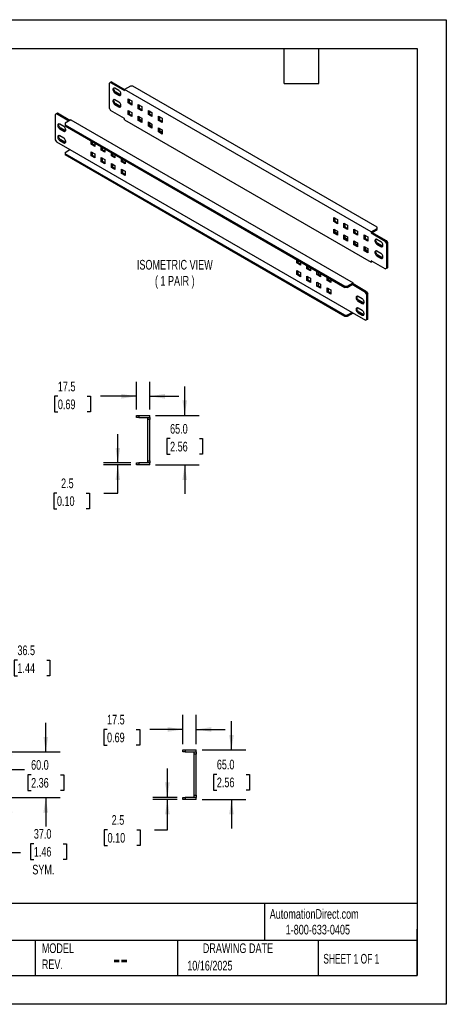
# Model space of a CAD drawing. Header units: millimetres. Extents: x 0 to 1676, y 0 to 1295.
# Tile 3 of 3: x 1115 to 1676, y 0 to 1295. Entities that reach past the tile are written whole.
import ezdxf

# ---------------------------------------------------------------- set-up
doc = ezdxf.new("R2010")
doc.units = ezdxf.units.MM
doc.header["$LTSCALE"] = 6
doc.layers.add('DIMENSIONS', color=140, linetype='Continuous', lineweight=25)
doc.layers.add('TEXT', color=140, linetype='Continuous', lineweight=25)
doc.styles.add('SLDTEXTSTYLE0', font='TXT', dxfattribs={"width": 0.7})
doc.styles.add('SLDTEXTSTYLE1', font='TXT', dxfattribs={"width": 0.65})
doc.dimstyles.new('SLDDIMSTYLE0', dxfattribs={"dimtxt": 12.948047, "dimasz": 19.812, "dimexe": 0, "dimexo": 0.0625, "dimgap": 3.237012, "dimtad": 0, "dimtih": 1, "dimtoh": 1, "dimdec": 1, "dimrnd": 1e-09, "dimzin": 4, "dimdsep": 46, "dimtxsty": 'SLDTEXTSTYLE0', "dimsah": 1, "dimcen": 0.09, "dimadec": 0, "dimazin": 1, "dimtfac": 1, "dimtdec": 1, "dimtmove": 0, "dimatfit": 0, "dimfxl": 0, "dimfrac": 2, "dimtolj": 1, "dimtzin": 12, "dimarcsym": 0})
doc.dimstyles.new('SLDDIMSTYLE1', dxfattribs={"dimtxt": 12.948047, "dimasz": 19.812, "dimexe": 0, "dimexo": 0.0625, "dimgap": 3.237012, "dimtad": 0, "dimtih": 1, "dimtoh": 1, "dimdec": 1, "dimrnd": 1e-09, "dimzin": 12, "dimdsep": 46, "dimtxsty": 'SLDTEXTSTYLE0', "dimsah": 1, "dimcen": 0.09, "dimadec": 0, "dimazin": 3, "dimtfac": 1, "dimtdec": 1, "dimtmove": 0, "dimatfit": 0, "dimfxl": 0, "dimfrac": 2, "dimtolj": 1, "dimtzin": 12, "dimarcsym": 0})

# ---------------------------------------------------------------- blocks, each defined once
blk = doc.blocks.new('_D_8')
at = {"layer": 'DIMENSIONS'}
for p, q in [((1268.9, 782.4), (1268.9, 819)), ((1286.4, 782.4), (1286.4, 819)), ((1165.5, 800), (1161.1, 800)), ((1161.1, 800), (1161.1, 779.4)), ((1203.9, 800), (1208.3, 800)), ((1208.3, 800), (1208.3, 779.4)), ((1268.9, 800), (1221.5, 800)), ((1286.4, 800), (1324.5, 800)), ((1161.1, 779.4), (1165.5, 779.4)), ((1208.3, 779.4), (1203.9, 779.4))]:
    blk.add_line(p, q, dxfattribs=at)
for points in [[(1268.9, 800), (1249.1, 803), (1249.1, 796.9)], [(1286.4, 800), (1306.2, 796.9), (1306.2, 803)]]:
    blk.add_solid(points, dxfattribs=at)
at = {"layer": 'DIMENSIONS', "char_height": 12.7, "attachment_point": 1, "style": 'SLDTEXTSTYLE0'}
for s, insert in [('17.5', (1165.5, 819.2)), ('0.69', (1165.5, 795.7))]:
    blk.add_mtext(s, dxfattribs=dict(at, insert=insert))
blk = doc.blocks.new('_D_9')
at = {"layer": 'DIMENSIONS'}
for p, q in [((1332.4, 774.7), (1332.4, 812.8)), ((1294, 774.7), (1351.4, 774.7)), ((1313.1, 744.3), (1308.8, 744.3)), ((1308.8, 744.3), (1308.8, 723.7)), ((1351.6, 744.3), (1355.9, 744.3)), ((1355.9, 744.3), (1355.9, 723.7)), ((1308.8, 723.7), (1313.1, 723.7)), ((1355.9, 723.7), (1351.6, 723.7)), ((1294, 709.7), (1351.4, 709.7)), ((1332.4, 709.7), (1332.4, 671.6))]:
    blk.add_line(p, q, dxfattribs=at)
for points in [[(1332.4, 774.7), (1335.4, 794.5), (1329.3, 794.5)], [(1332.4, 709.7), (1329.3, 689.9), (1335.4, 689.9)]]:
    blk.add_solid(points, dxfattribs=at)
at = {"layer": 'DIMENSIONS', "char_height": 12.7, "attachment_point": 1, "style": 'SLDTEXTSTYLE0'}
for s, insert in [('65.0', (1313.1, 763.5)), ('2.56', (1313.1, 740.1))]:
    blk.add_mtext(s, dxfattribs=dict(at, insert=insert))
blk = doc.blocks.new('_D_10')
at = {"layer": 'DIMENSIONS'}
for p, q in [((1244.3, 712.2), (1244.3, 750.3)), ((1261.3, 712.2), (1225.3, 712.2)), ((1261.3, 709.7), (1225.3, 709.7)), ((1244.3, 672.6), (1244.3, 709.7)), ((1164.3, 672.6), (1160, 672.6)), ((1160, 672.6), (1160, 652)), ((1202.8, 672.6), (1207.2, 672.6)), ((1207.2, 672.6), (1207.2, 652)), ((1226.1, 672.6), (1244.3, 672.6)), ((1160, 652), (1164.3, 652)), ((1207.2, 652), (1202.8, 652))]:
    blk.add_line(p, q, dxfattribs=at)
for points in [[(1244.3, 712.2), (1247.4, 732), (1241.3, 732)], [(1244.3, 709.7), (1241.3, 689.9), (1247.4, 689.9)]]:
    blk.add_solid(points, dxfattribs=at)
at = {"layer": 'DIMENSIONS', "char_height": 12.7, "attachment_point": 1, "style": 'SLDTEXTSTYLE0'}
for s, insert in [('2.5', (1169.7, 691.8)), ('0.10', (1164.3, 668.4))]:
    blk.add_mtext(s, dxfattribs=dict(at, insert=insert))
blk = doc.blocks.new('_D_20')
at = {"layer": 'DIMENSIONS'}
for p, q in [((1149.6, 332.1), (1149.6, 370.2)), ((1063.7, 332.1), (1168.6, 332.1)), ((1130.3, 302), (1126, 302)), ((1126, 302), (1126, 281.4)), ((1168.8, 302), (1173.2, 302)), ((1173.2, 302), (1173.2, 281.4)), ((1063.7, 272.1), (1168.6, 272.1)), ((1126, 281.4), (1130.3, 281.4)), ((1149.6, 272.1), (1149.6, 234)), ((1173.2, 281.4), (1168.8, 281.4))]:
    blk.add_line(p, q, dxfattribs=at)
for points in [[(1149.6, 332.1), (1152.6, 351.9), (1146.5, 351.9)], [(1149.6, 272.1), (1146.5, 252.3), (1152.6, 252.3)]]:
    blk.add_solid(points, dxfattribs=at)
at = {"layer": 'DIMENSIONS', "char_height": 12.7, "attachment_point": 1, "style": 'SLDTEXTSTYLE0'}
for s, insert in [('60.0', (1130.3, 321.3)), ('2.36', (1130.3, 297.8))]:
    blk.add_mtext(s, dxfattribs=dict(at, insert=insert))
blk = doc.blocks.new('_D_22')
at = {"layer": 'DIMENSIONS'}
for p, q in [((1102.5, 309.1), (1102.5, 347.2)), ((1062.8, 309.1), (1121.6, 309.1)), ((1063.7, 272.1), (1121.6, 272.1)), ((1102.5, 199.2), (1102.5, 272.1)), ((1133.9, 211.3), (1129.5, 211.3)), ((1129.5, 211.3), (1129.5, 190.7)), ((1172.3, 211.3), (1176.7, 211.3)), ((1176.7, 211.3), (1176.7, 190.7)), ((1116.5, 199.2), (1102.5, 199.2)), ((1129.5, 190.7), (1133.9, 190.7)), ((1176.7, 190.7), (1172.3, 190.7))]:
    blk.add_line(p, q, dxfattribs=at)
for points in [[(1102.5, 309.1), (1105.6, 328.9), (1099.5, 328.9)], [(1102.5, 272.1), (1099.5, 252.3), (1105.6, 252.3)]]:
    blk.add_solid(points, dxfattribs=at)
at = {"layer": 'DIMENSIONS', "char_height": 12.7, "attachment_point": 1, "style": 'SLDTEXTSTYLE0'}
for s, insert in [('37.0', (1133.9, 230.6)), ('1.46', (1133.9, 207.1)), ('SYM.', (1131.9, 183.6))]:
    blk.add_mtext(s, dxfattribs=dict(at, insert=insert))
blk = doc.blocks.new('_D_23')
at = {"layer": 'DIMENSIONS'}
for p, q in [((1022.6, 493.2), (1022.6, 433.8)), ((1059.1, 505.2), (1059.1, 433.8)), ((1022.6, 452.9), (984.5, 452.9)), ((1059.1, 452.9), (1094.8, 452.9)), ((1112.3, 452.9), (1107.9, 452.9)), ((1107.9, 452.9), (1107.9, 432.3)), ((1150.8, 452.9), (1155.1, 452.9)), ((1155.1, 452.9), (1155.1, 432.3)), ((1107.9, 432.3), (1112.3, 432.3)), ((1155.1, 432.3), (1150.8, 432.3))]:
    blk.add_line(p, q, dxfattribs=at)
for points in [[(1022.6, 452.9), (1002.8, 455.9), (1002.8, 449.8)], [(1059.1, 452.9), (1078.9, 449.8), (1078.9, 455.9)]]:
    blk.add_solid(points, dxfattribs=at)
at = {"layer": 'DIMENSIONS', "char_height": 12.7, "attachment_point": 1, "style": 'SLDTEXTSTYLE0'}
for s, insert in [('36.5', (1112.3, 472.1)), ('1.44', (1112.3, 448.7))]:
    blk.add_mtext(s, dxfattribs=dict(at, insert=insert))
blk = doc.blocks.new('_D_27')
at = {"layer": 'DIMENSIONS'}
for p, q in [((1329.9, 342.2), (1329.9, 380.7)), ((1347.4, 342.2), (1347.4, 380.7)), ((1230.2, 361.6), (1225.9, 361.6)), ((1225.9, 361.6), (1225.9, 341.1)), ((1268.7, 361.6), (1273.1, 361.6)), ((1273.1, 361.6), (1273.1, 341.1)), ((1329.9, 361.6), (1286.3, 361.6)), ((1347.4, 361.6), (1385.5, 361.6)), ((1225.9, 341.1), (1230.2, 341.1)), ((1273.1, 341.1), (1268.7, 341.1))]:
    blk.add_line(p, q, dxfattribs=at)
for points in [[(1329.9, 361.6), (1310.1, 364.7), (1310.1, 358.6)], [(1347.4, 361.6), (1367.2, 358.6), (1367.2, 364.7)]]:
    blk.add_solid(points, dxfattribs=at)
at = {"layer": 'DIMENSIONS', "char_height": 12.7, "attachment_point": 1, "style": 'SLDTEXTSTYLE0'}
for s, insert in [('17.5', (1230.2, 380.9)), ('0.69', (1230.2, 357.4))]:
    blk.add_mtext(s, dxfattribs=dict(at, insert=insert))
blk = doc.blocks.new('_D_28')
at = {"layer": 'DIMENSIONS'}
for p, q in [((1393.8, 334.6), (1393.8, 372.7)), ((1355.1, 334.6), (1412.9, 334.6)), ((1374.6, 302.5), (1370.2, 302.5)), ((1370.2, 302.5), (1370.2, 281.9)), ((1413, 302.5), (1417.4, 302.5)), ((1417.4, 302.5), (1417.4, 281.9)), ((1370.2, 281.9), (1374.6, 281.9)), ((1417.4, 281.9), (1413, 281.9)), ((1355.1, 269.6), (1412.9, 269.6)), ((1393.8, 269.6), (1393.8, 231.5))]:
    blk.add_line(p, q, dxfattribs=at)
for points in [[(1393.8, 334.6), (1396.9, 354.4), (1390.8, 354.4)], [(1393.8, 269.6), (1390.8, 249.8), (1396.9, 249.8)]]:
    blk.add_solid(points, dxfattribs=at)
at = {"layer": 'DIMENSIONS', "char_height": 12.7, "attachment_point": 1, "style": 'SLDTEXTSTYLE0'}
for s, insert in [('65.0', (1374.6, 321.8)), ('2.56', (1374.6, 298.3))]:
    blk.add_mtext(s, dxfattribs=dict(at, insert=insert))
blk = doc.blocks.new('_D_29')
at = {"layer": 'DIMENSIONS'}
for p, q in [((1309.5, 272.1), (1309.5, 310.2)), ((1322.3, 272.1), (1290.5, 272.1)), ((1322.3, 269.6), (1290.5, 269.6)), ((1309.5, 229.7), (1309.5, 269.6)), ((1230.9, 229.7), (1226.6, 229.7)), ((1226.6, 229.7), (1226.6, 209.1)), ((1269.4, 229.7), (1273.7, 229.7)), ((1273.7, 229.7), (1273.7, 209.1)), ((1292.7, 229.7), (1309.5, 229.7)), ((1226.6, 209.1), (1230.9, 209.1)), ((1273.7, 209.1), (1269.4, 209.1))]:
    blk.add_line(p, q, dxfattribs=at)
for points in [[(1309.5, 272.1), (1312.6, 291.9), (1306.5, 291.9)], [(1309.5, 269.6), (1306.5, 249.8), (1312.6, 249.8)]]:
    blk.add_solid(points, dxfattribs=at)
at = {"layer": 'DIMENSIONS', "char_height": 12.7, "attachment_point": 1, "style": 'SLDTEXTSTYLE0'}
for s, insert in [('2.5', (1236.3, 248.9)), ('0.10', (1230.9, 225.4))]:
    blk.add_mtext(s, dxfattribs=dict(at, insert=insert))

msp = doc.modelspace()

# ---------------------------------------------------------------- linework, layer by layer
at = {"color": 7, "linetype": 'Continuous'}
for p, q in [((0.01, 1295.42), (1676.41, 1295.42)), ((1676.41, 1295.42), (1676.41, 0.02)), ((1676.41, 0.02), (0.01, 0.02))]:
    msp.add_line(p, q, dxfattribs=at)
for p, q in [((1234.91, 1212.72), (1233.32, 1211.8)), ((1233.32, 1178.73), (1233.32, 1211.8)), ((1236.24, 1213.49), (1234.91, 1212.72)), ((1234.91, 1212.72), (1253.21, 1202.16)), ((1236.24, 1213.49), (1253.21, 1203.69)), ((1245.78, 1202.16), (1240.48, 1205.22)), ((1260.9, 1208.13), (1253.21, 1203.69)), ((1264.08, 1208.13), (1260.9, 1208.13)), ((1585.46, 1022.6), (1264.08, 1208.13)), ((1241.8, 1199.86), (1240.48, 1199.1)), ((1240.48, 1199.1), (1245.78, 1196.03)), ((1247.11, 1196.8), (1241.8, 1199.86)), ((1247.11, 1196.8), (1245.78, 1196.03)), ((1253.21, 1202.16), (1253.21, 1203.69)), ((1577.77, 1016.33), (1253.21, 1203.69)), ((1245.78, 1186.85), (1240.48, 1189.91)), ((1241.8, 1184.55), (1240.48, 1183.79)), ((1240.48, 1183.79), (1245.78, 1180.72)), ((1247.11, 1181.49), (1241.8, 1184.55)), ((1247.11, 1181.49), (1245.78, 1180.72)), ((1257.98, 1191.44), (1262.75, 1188.69)), ((1257.98, 1185.93), (1257.98, 1191.44)), ((1259.31, 1186.7), (1257.98, 1185.93)), ((1262.75, 1183.18), (1257.98, 1185.93)), ((1259.31, 1190.68), (1259.31, 1186.7)), ((1259.31, 1186.7), (1262.75, 1184.71)), ((1262.75, 1188.69), (1262.75, 1183.18)), ((1271.24, 1183.79), (1276.01, 1181.03)), ((1271.24, 1178.28), (1271.24, 1183.79)), ((1272.56, 1179.04), (1271.24, 1178.28)), ((1272.56, 1183.02), (1272.56, 1179.04)), ((1272.56, 1179.04), (1276.01, 1177.05)), ((1276.01, 1181.03), (1276.01, 1175.52)), ((1163.48, 1171.48), (1161.88, 1170.56)), ((1161.88, 1170.56), (1161.88, 1137.49)), ((1164.8, 1172.25), (1163.48, 1171.48)), ((1179.91, 1161.99), (1163.48, 1171.48)), ((1181.24, 1162.76), (1164.8, 1172.25)), ((1233.32, 1178.73), (1234.91, 1175.98)), ((1253.21, 1165.41), (1234.91, 1175.98)), ((1257.98, 1176.13), (1262.75, 1173.38)), ((1257.98, 1170.62), (1257.98, 1176.13)), ((1259.31, 1171.39), (1257.98, 1170.62)), ((1262.75, 1167.87), (1257.98, 1170.62)), ((1259.31, 1175.37), (1259.31, 1171.39)), ((1259.31, 1171.39), (1262.75, 1169.4)), ((1262.75, 1169.85), (1261.96, 1169.85)), ((1262.75, 1173.38), (1262.75, 1167.87)), ((1276.01, 1175.52), (1271.24, 1178.28)), ((1271.24, 1168.48), (1276.01, 1165.72)), ((1271.24, 1162.97), (1271.24, 1168.48)), ((1272.56, 1167.71), (1272.56, 1163.73)), ((1284.5, 1176.13), (1289.27, 1173.38)), ((1284.5, 1170.62), (1284.5, 1176.13)), ((1285.82, 1171.39), (1284.5, 1170.62)), ((1289.27, 1167.87), (1284.5, 1170.62)), ((1285.82, 1175.37), (1285.82, 1171.39)), ((1285.82, 1171.39), (1289.27, 1169.4)), ((1289.27, 1173.38), (1289.27, 1167.87)), ((1297.75, 1168.48), (1302.53, 1165.73)), ((1297.75, 1162.97), (1297.75, 1168.48)), ((1299.08, 1167.72), (1299.08, 1163.73)), ((1173.29, 1154.8), (1167.98, 1157.86)), ((1182.57, 1163.52), (1174.88, 1159.09)), ((1174.88, 1159.09), (1174.88, 1157.25)), ((1174.88, 1157.25), (1542.93, 944.78)), ((1174.88, 1157.25), (1174.88, 1155.72)), ((1174.88, 1155.72), (1542.93, 943.25)), ((1182.57, 1163.52), (1553.8, 949.22)), ((1253.21, 1163.88), (1253.21, 1165.41)), ((1253.21, 1163.88), (1577.77, 976.52)), ((1272.56, 1163.73), (1271.24, 1162.97)), ((1276.01, 1160.21), (1271.24, 1162.97)), ((1272.56, 1164.95), (1276.01, 1162.96)), ((1272.56, 1163.73), (1276.01, 1161.74)), ((1276.01, 1165.72), (1276.01, 1160.21)), ((1284.5, 1160.82), (1289.27, 1158.07)), ((1284.5, 1155.31), (1284.5, 1160.82)), ((1285.82, 1156.08), (1284.5, 1155.31)), ((1289.27, 1152.56), (1284.5, 1155.31)), ((1285.82, 1160.06), (1285.82, 1156.08)), ((1285.82, 1157.3), (1289.27, 1155.31)), ((1285.82, 1156.08), (1289.27, 1154.09)), ((1289.27, 1158.07), (1289.27, 1152.56)), ((1299.08, 1163.73), (1297.75, 1162.97)), ((1302.53, 1160.21), (1297.75, 1162.97)), ((1297.75, 1153.17), (1302.53, 1150.42)), ((1297.75, 1147.66), (1297.75, 1153.17)), ((1299.08, 1163.73), (1302.53, 1161.74)), ((1302.53, 1165.73), (1302.53, 1160.21)), ((1167.98, 1151.73), (1169.31, 1152.5)), ((1167.98, 1151.73), (1173.29, 1148.67)), ((1173.29, 1139.49), (1167.98, 1142.55)), ((1174.61, 1149.44), (1169.31, 1152.5)), ((1173.29, 1148.67), (1174.61, 1149.44)), ((1299.08, 1148.42), (1297.75, 1147.66)), ((1302.53, 1144.9), (1297.75, 1147.66)), ((1299.08, 1152.41), (1299.08, 1148.42)), ((1299.08, 1149.65), (1302.53, 1147.66)), ((1299.08, 1148.42), (1302.53, 1146.43)), ((1302.53, 1150.42), (1302.53, 1144.9)), ((1161.88, 1137.49), (1163.48, 1134.74)), ((1163.48, 1134.74), (1181.24, 1124.48)), ((1167.98, 1136.42), (1169.31, 1137.19)), ((1167.98, 1136.42), (1173.29, 1133.36)), ((1174.61, 1134.13), (1169.31, 1137.19)), ((1173.29, 1133.36), (1174.61, 1134.13)), ((1209.35, 1131.53), (1209.35, 1135.82)), ((1209.35, 1131.53), (1210.68, 1132.29)), ((1214.12, 1128.77), (1209.35, 1131.53)), ((1210.68, 1135.05), (1210.68, 1132.29)), ((1210.68, 1132.29), (1214.12, 1130.3)), ((1214.12, 1133.06), (1214.12, 1128.77)), ((1222.61, 1123.87), (1222.61, 1128.16)), ((1223.93, 1127.4), (1223.93, 1124.64)), ((1174.88, 1120.81), (1181.24, 1124.48)), ((1174.88, 1120.81), (1174.88, 1118.97)), ((1542.93, 906.5), (1174.88, 1118.97)), ((1174.88, 1118.97), (1174.88, 1117.44)), ((1542.93, 904.97), (1174.88, 1117.44)), ((1181.24, 1124.48), (1552.47, 910.17)), ((1181.24, 1124.48), (1181.24, 1124.48)), ((1209.35, 1121.73), (1214.12, 1118.97)), ((1209.35, 1116.22), (1209.35, 1121.73)), ((1209.35, 1116.22), (1210.68, 1116.98)), ((1214.12, 1113.46), (1209.35, 1116.22)), ((1210.68, 1120.96), (1210.68, 1116.98)), ((1210.68, 1116.98), (1214.12, 1114.99)), ((1214.12, 1118.97), (1214.12, 1113.46)), ((1222.61, 1123.87), (1223.93, 1124.64)), ((1227.38, 1121.12), (1222.61, 1123.87)), ((1222.61, 1114.08), (1227.38, 1111.32)), ((1222.61, 1108.56), (1222.61, 1114.08)), ((1223.93, 1124.64), (1227.38, 1122.65)), ((1227.38, 1125.41), (1227.38, 1121.12)), ((1235.87, 1116.22), (1235.87, 1120.51)), ((1235.87, 1116.22), (1237.19, 1116.99)), ((1240.64, 1113.47), (1235.87, 1116.22)), ((1237.19, 1119.74), (1237.19, 1116.99)), ((1237.19, 1116.99), (1240.64, 1115)), ((1240.64, 1117.75), (1240.64, 1113.47)), ((1222.61, 1108.56), (1223.93, 1109.33)), ((1227.38, 1105.81), (1222.61, 1108.56)), ((1223.93, 1113.31), (1223.93, 1109.33)), ((1223.93, 1109.33), (1227.38, 1107.34)), ((1227.38, 1111.32), (1227.38, 1105.81)), ((1235.87, 1106.42), (1240.64, 1103.67)), ((1235.87, 1100.91), (1235.87, 1106.42)), ((1235.87, 1100.91), (1237.19, 1101.68)), ((1237.19, 1105.66), (1237.19, 1101.68)), ((1237.19, 1101.68), (1240.64, 1099.69)), ((1240.64, 1103.67), (1240.64, 1098.16)), ((1249.12, 1108.57), (1249.12, 1112.86)), ((1249.12, 1108.57), (1250.45, 1109.33)), ((1253.9, 1105.81), (1249.12, 1108.57)), ((1250.45, 1112.09), (1250.45, 1109.33)), ((1250.45, 1109.33), (1253.9, 1107.34)), ((1253.9, 1110.1), (1253.9, 1105.81)), ((1240.64, 1098.16), (1235.87, 1100.91)), ((1249.12, 1098.77), (1253.9, 1096.01)), ((1249.12, 1093.26), (1249.12, 1098.77)), ((1249.12, 1093.26), (1250.45, 1094.02)), ((1253.9, 1090.5), (1249.12, 1093.26)), ((1250.45, 1098), (1250.45, 1094.02)), ((1250.45, 1094.02), (1253.9, 1092.03)), ((1253.9, 1096.01), (1253.9, 1090.5)), ((1528.45, 1029.79), (1528.45, 1035.3)), ((1528.45, 1035.3), (1533.22, 1032.55)), ((1529.77, 1030.56), (1528.45, 1029.79)), ((1533.22, 1027.04), (1528.45, 1029.79)), ((1529.77, 1034.54), (1529.77, 1030.56)), ((1529.77, 1030.56), (1533.22, 1028.57)), ((1533.22, 1032.55), (1533.22, 1027.04)), ((1541.71, 1022.14), (1541.71, 1027.65)), ((1541.71, 1027.65), (1546.48, 1024.9)), ((1543.03, 1026.89), (1543.03, 1022.9)), ((1546.48, 1024.9), (1546.48, 1019.38)), ((1528.45, 1014.48), (1528.45, 1019.99)), ((1528.45, 1019.99), (1533.22, 1017.24)), ((1529.77, 1015.25), (1528.45, 1014.48)), ((1533.22, 1011.73), (1528.45, 1014.48)), ((1529.77, 1019.23), (1529.77, 1015.25)), ((1529.77, 1016.47), (1533.22, 1014.48)), ((1529.77, 1015.25), (1533.22, 1013.26)), ((1533.22, 1017.24), (1533.22, 1011.73)), ((1543.03, 1022.9), (1541.71, 1022.14)), ((1546.48, 1019.38), (1541.71, 1022.14)), ((1541.71, 1006.83), (1541.71, 1012.34)), ((1541.71, 1012.34), (1546.48, 1009.59)), ((1543.03, 1022.9), (1546.48, 1020.91)), ((1543.03, 1011.58), (1543.03, 1007.59)), ((1554.96, 1014.49), (1554.96, 1020)), ((1554.96, 1020), (1559.74, 1017.24)), ((1556.29, 1015.25), (1554.96, 1014.49)), ((1559.74, 1011.73), (1554.96, 1014.49)), ((1556.29, 1019.23), (1556.29, 1015.25)), ((1556.29, 1015.25), (1559.74, 1013.26)), ((1559.74, 1017.24), (1559.74, 1011.73)), ((1568.22, 1006.83), (1568.22, 1012.34)), ((1568.22, 1012.34), (1573, 1009.59)), ((1569.55, 1011.58), (1569.55, 1007.6)), ((1577.77, 1016.33), (1585.46, 1020.76)), ((1577.77, 1016.33), (1577.77, 1014.79)), ((1579.09, 1015.56), (1577.77, 1014.79)), ((1577.77, 1014.79), (1596.06, 1004.23)), ((1579.09, 1015.56), (1585.46, 1019.23)), ((1579.09, 1015.56), (1597.39, 1005)), ((1579.09, 1015.56), (1579.09, 1015.56)), ((1585.46, 1020.76), (1585.46, 1022.6)), ((1585.46, 1019.23), (1585.46, 1020.76)), ((1543.03, 1007.59), (1541.71, 1006.83)), ((1546.48, 1004.07), (1541.71, 1006.83)), ((1543.03, 1008.82), (1546.48, 1006.83)), ((1543.03, 1007.59), (1546.48, 1005.6)), ((1546.48, 1009.59), (1546.48, 1004.07)), ((1554.96, 999.17), (1554.96, 1004.69)), ((1554.96, 1004.69), (1559.74, 1001.93)), ((1556.29, 999.94), (1554.96, 999.17)), ((1559.74, 996.42), (1554.96, 999.17)), ((1556.29, 1003.92), (1556.29, 999.94)), ((1556.29, 1001.16), (1559.74, 999.17)), ((1556.29, 999.94), (1559.74, 997.95)), ((1559.74, 1001.93), (1559.74, 996.42)), ((1569.55, 1007.6), (1568.22, 1006.83)), ((1573, 1004.08), (1568.22, 1006.83)), ((1569.55, 1007.6), (1573, 1005.61)), ((1573, 1009.59), (1573, 1004.08)), ((1590.5, 1003.16), (1585.19, 1006.22)), ((1586.52, 1000.86), (1585.19, 1000.1)), ((1585.19, 1000.1), (1590.5, 997.03)), ((1591.82, 997.8), (1586.52, 1000.86)), ((1591.82, 997.8), (1590.5, 997.03)), ((1596.06, 1004.23), (1597.39, 1005)), ((1597.66, 1001.48), (1596.06, 1004.23)), ((1597.39, 1005), (1598.98, 1002.24)), ((1598.98, 1002.24), (1597.66, 1001.48)), ((1597.66, 1001.48), (1597.66, 968.41)), ((1598.98, 1002.24), (1598.98, 969.17)), ((1568.22, 991.52), (1568.22, 997.03)), ((1568.22, 997.03), (1573, 994.28)), ((1569.55, 992.29), (1568.22, 991.52)), ((1573, 988.77), (1568.22, 991.52)), ((1569.55, 996.27), (1569.55, 992.29)), ((1569.55, 993.51), (1573, 991.52)), ((1569.55, 992.29), (1573, 990.3)), ((1573, 994.28), (1573, 988.77)), ((1590.5, 987.85), (1585.19, 990.91)), ((1586.52, 985.55), (1585.19, 984.79)), ((1585.19, 984.79), (1590.5, 981.72)), ((1591.82, 982.49), (1586.52, 985.55)), ((1479.82, 975.39), (1479.82, 979.68)), ((1479.82, 975.39), (1481.14, 976.16)), ((1484.59, 972.63), (1479.82, 975.39)), ((1481.14, 978.91), (1481.14, 976.16)), ((1481.14, 976.16), (1484.59, 974.17)), ((1484.59, 976.92), (1484.59, 972.63)), ((1493.08, 967.74), (1493.08, 972.03)), ((1596.06, 967.49), (1577.77, 978.05)), ((1577.77, 978.05), (1577.77, 976.52)), ((1579.1, 977.28), (1577.77, 976.52)), ((1591.82, 982.49), (1590.5, 981.72)), ((1479.82, 965.59), (1484.59, 962.84)), ((1479.82, 960.08), (1479.82, 965.59)), ((1479.82, 960.08), (1481.14, 960.85)), ((1484.59, 957.32), (1479.82, 960.08)), ((1481.14, 964.83), (1481.14, 960.85)), ((1481.14, 960.85), (1484.59, 958.86)), ((1484.59, 962.84), (1484.59, 957.32)), ((1493.08, 967.74), (1494.4, 968.5)), ((1497.85, 964.98), (1493.08, 967.74)), ((1494.4, 971.26), (1494.4, 968.5)), ((1494.4, 968.5), (1497.85, 966.51)), ((1497.85, 969.27), (1497.85, 964.98)), ((1506.33, 960.08), (1506.33, 964.37)), ((1506.33, 960.08), (1507.66, 960.85)), ((1511.11, 957.33), (1506.33, 960.08)), ((1507.66, 963.61), (1507.66, 960.85)), ((1507.66, 960.85), (1511.11, 958.86)), ((1511.11, 961.62), (1511.11, 957.33)), ((1596.06, 967.49), (1597.66, 968.41)), ((1597.39, 968.25), (1596.06, 967.49)), ((1598.98, 969.17), (1597.39, 968.25)), ((1597.66, 968.41), (1598.98, 969.17)), ((1493.08, 957.94), (1497.85, 955.18)), ((1493.08, 952.43), (1493.08, 957.94)), ((1493.08, 952.43), (1494.4, 953.19)), ((1497.85, 949.67), (1493.08, 952.43)), ((1494.4, 957.17), (1494.4, 953.19)), ((1494.4, 953.19), (1497.85, 951.2)), ((1497.85, 955.18), (1497.85, 949.67)), ((1506.33, 950.28), (1511.11, 947.53)), ((1506.33, 944.77), (1506.33, 950.28)), ((1507.66, 949.52), (1507.66, 945.54)), ((1511.11, 947.53), (1511.11, 942.02)), ((1519.59, 952.43), (1519.59, 956.72)), ((1519.59, 952.43), (1520.92, 953.19)), ((1524.37, 949.67), (1519.59, 952.43)), ((1520.92, 955.95), (1520.92, 953.19)), ((1520.92, 953.19), (1524.37, 951.2)), ((1524.37, 953.96), (1524.37, 949.67)), ((1546.11, 944.78), (1553.8, 949.22)), ((1546.11, 943.25), (1552.47, 946.92)), ((1552.47, 946.92), (1553.8, 947.69)), ((1552.47, 946.92), (1552.47, 946.92)), ((1570.24, 936.66), (1552.47, 946.92)), ((1553.8, 947.69), (1553.8, 949.22)), ((1571.56, 937.43), (1553.8, 947.69)), ((1506.33, 944.77), (1507.66, 945.54)), ((1511.11, 942.02), (1506.33, 944.77)), ((1507.66, 945.54), (1511.11, 943.55)), ((1519.59, 942.63), (1524.37, 939.87)), ((1519.59, 937.12), (1519.59, 942.63)), ((1519.59, 937.12), (1520.92, 937.88)), ((1524.37, 934.36), (1519.59, 937.12)), ((1520.92, 941.86), (1520.92, 937.88)), ((1520.92, 937.88), (1524.37, 935.89)), ((1524.37, 939.87), (1524.37, 934.36)), ((1542.93, 944.78), (1546.11, 944.78)), ((1542.93, 943.25), (1542.93, 944.78)), ((1546.11, 943.25), (1542.93, 943.25)), ((1546.11, 944.78), (1546.11, 943.25)), ((1570.24, 936.66), (1571.56, 937.43)), ((1571.83, 933.91), (1570.24, 936.66)), ((1571.56, 937.43), (1573.16, 934.67)), ((1573.16, 934.67), (1571.83, 933.91)), ((1571.83, 900.84), (1571.83, 933.91)), ((1573.16, 901.6), (1573.16, 934.67)), ((1565.73, 928.24), (1560.43, 931.3)), ((1560.43, 925.18), (1561.75, 925.95)), ((1560.43, 925.18), (1565.73, 922.12)), ((1567.06, 922.88), (1561.75, 925.95)), ((1565.73, 922.12), (1567.06, 922.88)), ((1552.47, 910.17), (1546.11, 906.5)), ((1553.8, 909.41), (1546.11, 904.97)), ((1552.47, 910.18), (1552.47, 910.17)), ((1552.47, 910.18), (1570.24, 899.92)), ((1553.8, 909.41), (1553.8, 909.41)), ((1565.73, 912.93), (1560.43, 915.99)), ((1560.43, 909.87), (1561.75, 910.64)), ((1560.43, 909.87), (1565.73, 906.81)), ((1567.06, 907.57), (1561.75, 910.64)), ((1565.73, 906.81), (1567.06, 907.57)), ((1542.93, 906.5), (1546.11, 906.5)), ((1542.93, 904.97), (1542.93, 906.5)), ((1546.11, 904.97), (1542.93, 904.97)), ((1546.11, 906.5), (1546.11, 904.97)), ((1570.24, 899.92), (1571.83, 900.84)), ((1571.56, 900.69), (1570.24, 899.92)), ((1573.16, 901.6), (1571.56, 900.69)), ((1571.83, 900.84), (1573.16, 901.6)), ((1268.87, 772.24), (1268.87, 774.74)), ((1268.87, 774.74), (1271.87, 774.74)), ((1271.87, 772.24), (1268.87, 772.24)), ((1271.87, 774.74), (1271.87, 772.24)), ((1271.87, 774.74), (1286.37, 774.74)), ((1271.87, 772.24), (1283.87, 772.24)), ((1283.87, 772.24), (1286.37, 772.24)), ((1283.87, 769.24), (1283.87, 772.24)), ((1283.87, 772.24), (1283.87, 772.24)), ((1286.37, 769.24), (1283.87, 769.24)), ((1283.87, 715.24), (1283.87, 769.24)), ((1286.37, 772.24), (1286.37, 774.74)), ((1286.37, 772.24), (1286.37, 769.24)), ((1286.37, 715.24), (1286.37, 769.24)), ((1283.87, 715.24), (1286.37, 715.24)), ((1283.87, 712.24), (1283.87, 715.24)), ((1286.37, 715.24), (1286.37, 712.24)), ((1268.87, 709.73), (1268.87, 712.23)), ((1268.87, 712.23), (1271.87, 712.23)), ((1271.87, 709.73), (1268.87, 709.73)), ((1271.87, 712.23), (1271.87, 709.73)), ((1283.87, 712.23), (1271.87, 712.23)), ((1286.37, 709.73), (1271.87, 709.73)), ((1286.37, 712.24), (1283.87, 712.24)), ((1283.87, 712.24), (1283.87, 712.23)), ((1286.37, 709.73), (1286.37, 712.24)), ((1329.93, 332.11), (1329.93, 334.61)), ((1329.93, 334.61), (1332.93, 334.61)), ((1332.93, 332.11), (1329.93, 332.11)), ((1332.93, 334.61), (1332.93, 332.11)), ((1332.93, 334.61), (1347.43, 334.61)), ((1332.93, 332.11), (1344.93, 332.11)), ((1344.93, 332.11), (1347.43, 332.11)), ((1344.93, 329.11), (1344.93, 332.11)), ((1344.93, 332.11), (1344.93, 332.11)), ((1347.43, 329.11), (1344.93, 329.11)), ((1344.93, 275.11), (1344.93, 329.11)), ((1347.43, 332.11), (1347.43, 334.61)), ((1347.43, 332.11), (1347.43, 329.11)), ((1347.43, 275.11), (1347.43, 329.11)), ((1329.93, 269.61), (1329.93, 272.11)), ((1329.93, 272.11), (1332.93, 272.11)), ((1332.93, 272.11), (1332.93, 269.61)), ((1344.93, 272.11), (1332.93, 272.11)), ((1344.93, 275.11), (1347.43, 275.11)), ((1344.93, 272.11), (1344.93, 275.11)), ((1347.43, 272.11), (1344.93, 272.11)), ((1344.93, 272.11), (1344.93, 272.11)), ((1347.43, 275.11), (1347.43, 272.11)), ((1347.43, 269.61), (1347.43, 272.11)), ((1332.93, 269.61), (1329.93, 269.61)), ((1347.43, 269.61), (1332.93, 269.61))]:
    msp.add_line(p, q)
at = {"flags": 128}
for points in [[(1240.48, 1205.22), (1239.73, 1205.53), (1239.04, 1205.56), (1238.47, 1205.32), (1238.07, 1204.82), (1237.85, 1204.11), (1237.85, 1203.24), (1238.07, 1202.28), (1238.47, 1201.31), (1239.04, 1200.41), (1239.73, 1199.65), (1240.48, 1199.1)], [(1241.8, 1199.86), (1241.06, 1200.42), (1240.37, 1201.17), (1239.8, 1202.07), (1239.39, 1203.04), (1239.18, 1204), (1239.18, 1204.87), (1239.39, 1205.58)], [(1245.78, 1196.03), (1246.53, 1195.73), (1247.22, 1195.69), (1247.79, 1195.93), (1248.19, 1196.43), (1248.41, 1197.15), (1248.41, 1198.02), (1248.19, 1198.98), (1247.79, 1199.94), (1247.22, 1200.84), (1246.53, 1201.6), (1245.78, 1202.16)], [(1248.2, 1196.44), (1247.85, 1196.49), (1247.11, 1196.8)], [(1240.48, 1189.91), (1239.73, 1190.22), (1239.04, 1190.25), (1238.47, 1190.01), (1238.07, 1189.51), (1237.85, 1188.8), (1237.85, 1187.93), (1238.07, 1186.97), (1238.47, 1186), (1239.04, 1185.1), (1239.73, 1184.34), (1240.48, 1183.79)], [(1241.8, 1184.55), (1241.06, 1185.11), (1240.37, 1185.86), (1239.8, 1186.76), (1239.39, 1187.73), (1239.18, 1188.69), (1239.18, 1189.56), (1239.39, 1190.27)], [(1245.78, 1180.72), (1246.53, 1180.42), (1247.22, 1180.38), (1247.79, 1180.62), (1248.19, 1181.12), (1248.41, 1181.84), (1248.41, 1182.71), (1248.19, 1183.67), (1247.79, 1184.63), (1247.22, 1185.53), (1246.53, 1186.29), (1245.78, 1186.85)], [(1248.2, 1181.13), (1247.85, 1181.18), (1247.11, 1181.49)], [(1167.98, 1157.86), (1167.24, 1158.17), (1166.55, 1158.2), (1165.98, 1157.96), (1165.57, 1157.46), (1165.36, 1156.75), (1165.36, 1155.88), (1165.57, 1154.92), (1165.98, 1153.95), (1166.55, 1153.05), (1167.24, 1152.29), (1167.98, 1151.73)], [(1169.31, 1152.5), (1168.56, 1153.05), (1167.88, 1153.81), (1167.31, 1154.71), (1166.9, 1155.68), (1166.68, 1156.64), (1166.68, 1157.51), (1166.89, 1158.22)], [(1173.29, 1148.67), (1174.03, 1148.36), (1174.72, 1148.33), (1175.29, 1148.57), (1175.7, 1149.07), (1175.91, 1149.78), (1175.91, 1150.65), (1175.7, 1151.61), (1175.29, 1152.58), (1174.72, 1153.48), (1174.03, 1154.24), (1173.29, 1154.8)], [(1167.98, 1142.55), (1167.24, 1142.85), (1166.55, 1142.89), (1165.98, 1142.65), (1165.57, 1142.15), (1165.36, 1141.44), (1165.36, 1140.57), (1165.57, 1139.61), (1165.98, 1138.64), (1166.55, 1137.74), (1167.24, 1136.98), (1167.98, 1136.42)], [(1169.31, 1137.19), (1168.56, 1137.74), (1167.88, 1138.5), (1167.31, 1139.4), (1166.9, 1140.37), (1166.68, 1141.33), (1166.68, 1142.2), (1166.89, 1142.91)], [(1175.7, 1149.08), (1175.36, 1149.13), (1174.61, 1149.44)], [(1173.29, 1133.36), (1174.03, 1133.05), (1174.72, 1133.02), (1175.29, 1133.26), (1175.7, 1133.76), (1175.91, 1134.47), (1175.91, 1135.34), (1175.7, 1136.3), (1175.29, 1137.27), (1174.72, 1138.17), (1174.03, 1138.93), (1173.29, 1139.49)], [(1175.7, 1133.77), (1175.36, 1133.82), (1174.61, 1134.13)], [(1585.19, 1006.22), (1584.45, 1006.53), (1583.76, 1006.56), (1583.19, 1006.32), (1582.78, 1005.82), (1582.57, 1005.11), (1582.57, 1004.24), (1582.78, 1003.28), (1583.19, 1002.31), (1583.76, 1001.41), (1584.45, 1000.65), (1585.19, 1000.1)], [(1586.52, 1000.86), (1585.77, 1001.42), (1585.09, 1002.18), (1584.51, 1003.08), (1584.11, 1004.04), (1583.89, 1005), (1583.89, 1005.87), (1584.1, 1006.58)], [(1590.5, 997.03), (1591.24, 996.73), (1591.93, 996.69), (1592.5, 996.93), (1592.91, 997.43), (1593.12, 998.15), (1593.12, 999.02), (1592.91, 999.98), (1592.5, 1000.95), (1591.93, 1001.85), (1591.24, 1002.6), (1590.5, 1003.16)], [(1592.91, 997.44), (1592.57, 997.49), (1591.82, 997.8)], [(1585.19, 990.91), (1584.45, 991.22), (1583.76, 991.25), (1583.19, 991.01), (1582.78, 990.51), (1582.57, 989.8), (1582.57, 988.93), (1582.78, 987.97), (1583.19, 987), (1583.76, 986.1), (1584.45, 985.34), (1585.19, 984.79)], [(1586.52, 985.55), (1585.77, 986.11), (1585.09, 986.87), (1584.51, 987.77), (1584.11, 988.73), (1583.89, 989.69), (1583.89, 990.56), (1584.1, 991.27)], [(1590.5, 981.72), (1591.24, 981.42), (1591.93, 981.38), (1592.5, 981.62), (1592.91, 982.12), (1593.12, 982.84), (1593.12, 983.71), (1592.91, 984.67), (1592.5, 985.64), (1591.93, 986.54), (1591.24, 987.29), (1590.5, 987.85)], [(1592.91, 982.13), (1592.57, 982.18), (1591.82, 982.49)], [(1560.43, 931.3), (1559.68, 931.61), (1558.99, 931.65), (1558.42, 931.4), (1558.02, 930.91), (1557.8, 930.19), (1557.8, 929.32), (1558.02, 928.36), (1558.42, 927.39), (1558.99, 926.49), (1559.68, 925.74), (1560.43, 925.18)], [(1561.75, 925.95), (1561.01, 926.5), (1560.32, 927.26), (1559.75, 928.16), (1559.34, 929.13), (1559.13, 930.09), (1559.13, 930.96), (1559.34, 931.66)], [(1565.73, 922.12), (1566.48, 921.81), (1567.16, 921.78), (1567.74, 922.02), (1568.14, 922.52), (1568.36, 923.23), (1568.36, 924.1), (1568.14, 925.06), (1567.74, 926.03), (1567.16, 926.93), (1566.48, 927.69), (1565.73, 928.24)], [(1568.15, 922.53), (1567.8, 922.58), (1567.06, 922.88)], [(1560.43, 915.99), (1559.68, 916.3), (1558.99, 916.34), (1558.42, 916.09), (1558.02, 915.6), (1557.8, 914.88), (1557.8, 914.01), (1558.02, 913.05), (1558.42, 912.08), (1558.99, 911.18), (1559.68, 910.43), (1560.43, 909.87)], [(1561.75, 910.64), (1561.01, 911.19), (1560.32, 911.95), (1559.75, 912.85), (1559.34, 913.82), (1559.13, 914.78), (1559.13, 915.65), (1559.34, 916.35)], [(1565.73, 906.81), (1566.48, 906.5), (1567.16, 906.47), (1567.74, 906.71), (1568.14, 907.21), (1568.36, 907.92), (1568.36, 908.79), (1568.14, 909.75), (1567.74, 910.72), (1567.16, 911.62), (1566.48, 912.38), (1565.73, 912.93)], [(1568.15, 907.22), (1567.8, 907.27), (1567.06, 907.57)]]:
    msp.add_lwpolyline(points, dxfattribs=at)
at = {"layer": 'TEXT'}
for p, q in [((38.1, 1257.3), (1638.3, 1257.3)), ((1463.04, 1211.58), (1463.04, 1257.3)), ((1508.76, 1211.58), (1508.76, 1257.3)), ((1638.3, 1257.3), (1638.3, 38.1)), ((1463.04, 1211.58), (1508.76, 1211.58)), ((1638.3, 132.76), (38.1, 132.76)), ((1437.45, 132.76), (1437.45, 83.82)), ((1638.3, 38.1), (1638.3, 99.06)), ((1638.3, 83.82), (38.1, 83.82)), ((1135.8, 83.82), (1135.8, 38.1)), ((1322.79, 83.82), (1322.79, 38.1)), ((1508.09, 83.82), (1508.09, 38.1)), ((38.1, 38.1), (1638.3, 38.1))]:
    msp.add_line(p, q, dxfattribs=at)

# ---------------------------------------------------------------- texts
at = {"color": 179, "linetype": 'Continuous', "lineweight": 18, "char_height": 12.7, "attachment_point": 1, "style": 'SLDTEXTSTYLE0'}
for s, insert in [('AutomationDirect.com', (1444.17, 125.26)), ('1-800-633-0405', (1465.15, 104.62))]:
    msp.add_mtext(s, dxfattribs=dict(at, insert=insert))
at = {"layer": 'DIMENSIONS', "insert": (1319.29, 979.39), "char_height": 12.7, "attachment_point": 2, "style": 'SLDTEXTSTYLE0'}
msp.add_mtext('ISOMETRIC VIEW^J( 1 PAIR )', dxfattribs=at)
at = {"layer": 'TEXT'}
for s, insert, char_height, attachment_point, style in [('MODEL ^JREV.', (1144.4, 80.18), 12.7, 1, 'SLDTEXTSTYLE0'), ('DRAWING DATE', (1402.35, 80.18), 12.7, 2, 'SLDTEXTSTYLE0'), ('SHEET 1 OF 1', (1514.65, 66.31), 12.7, 1, 'SLDTEXTSTYLE1'), ('--', (1237.79, 76.41), 31.75, 1, 'SLDTEXTSTYLE0'), ('10/16/2025', (1335.68, 57.22), 12.7, 1, 'SLDTEXTSTYLE0')]:
    msp.add_mtext(s, dxfattribs=dict(at, insert=insert, char_height=char_height, attachment_point=attachment_point, style=style))

# ---------------------------------------------------------------- dimensions: what is measured, and where the dimension line sits
at = {"layer": 'DIMENSIONS'}
for base, p1, p2, angle, dimstyle, picture, middle in [((1286.37, 799.95), (1268.87, 774.74), (1286.37, 774.74), 0, 'SLDDIMSTYLE1', '_D_8', (1184.69, 799.95)), ((1332.36, 774.74), (1286.37, 709.73), (1286.37, 774.74), 90, 'SLDDIMSTYLE0', '_D_9', (1332.36, 744.28)), ((1244.3, 709.73), (1268.87, 712.23), (1268.87, 709.73), 90, 'SLDDIMSTYLE1', '_D_10', (1244.3, 672.56)), ((1149.58, 272.11), (1056.13, 332.11), (1056.13, 272.11), 270.00016, 'SLDDIMSTYLE0', '_D_20', (1149.58, 302.02)), ((1393.81, 334.61), (1347.43, 269.61), (1347.43, 334.61), 90, 'SLDDIMSTYLE0', '_D_28', (1393.81, 302.49)), ((1309.5, 269.61), (1329.93, 272.11), (1329.93, 269.61), 90, 'SLDDIMSTYLE1', '_D_29', (1309.5, 229.66))]:
    dim = msp.add_linear_dim(base=base, p1=p1, p2=p2, angle=angle, dimstyle=dimstyle, dxfattribs=at)
    dim.commit()
    dim.dimension.update_dxf_attribs({"geometry": picture, "text_midpoint": middle, "dimtype": 160})
for base, p1, p2, picture, middle in [((1059.13, 452.87), (1022.63, 500.79), (1059.13, 512.79), '_D_23', (1131.53, 452.87)), ((1347.43, 361.63), (1329.93, 334.61), (1347.43, 334.61), '_D_27', (1249.47, 361.63))]:
    dim = msp.add_linear_dim(base=base, p1=p1, p2=p2, dimstyle='SLDDIMSTYLE1', dxfattribs=at)
    dim.commit()
    dim.dimension.update_dxf_attribs({"geometry": picture, "text_midpoint": middle, "dimtype": 160})
dim = msp.add_linear_dim(base=(1102.52, 272.11), p1=(1055.17, 309.11), p2=(1056.13, 272.11), angle=270.00016, text='<>\\PSYM.', dimstyle='SLDDIMSTYLE0', dxfattribs=at)
dim.commit()
dim.dimension.update_dxf_attribs({"geometry": '_D_22', "text_midpoint": (1102.52, 199.21), "dimtype": 160})

doc.saveas('drawing.dxf')
